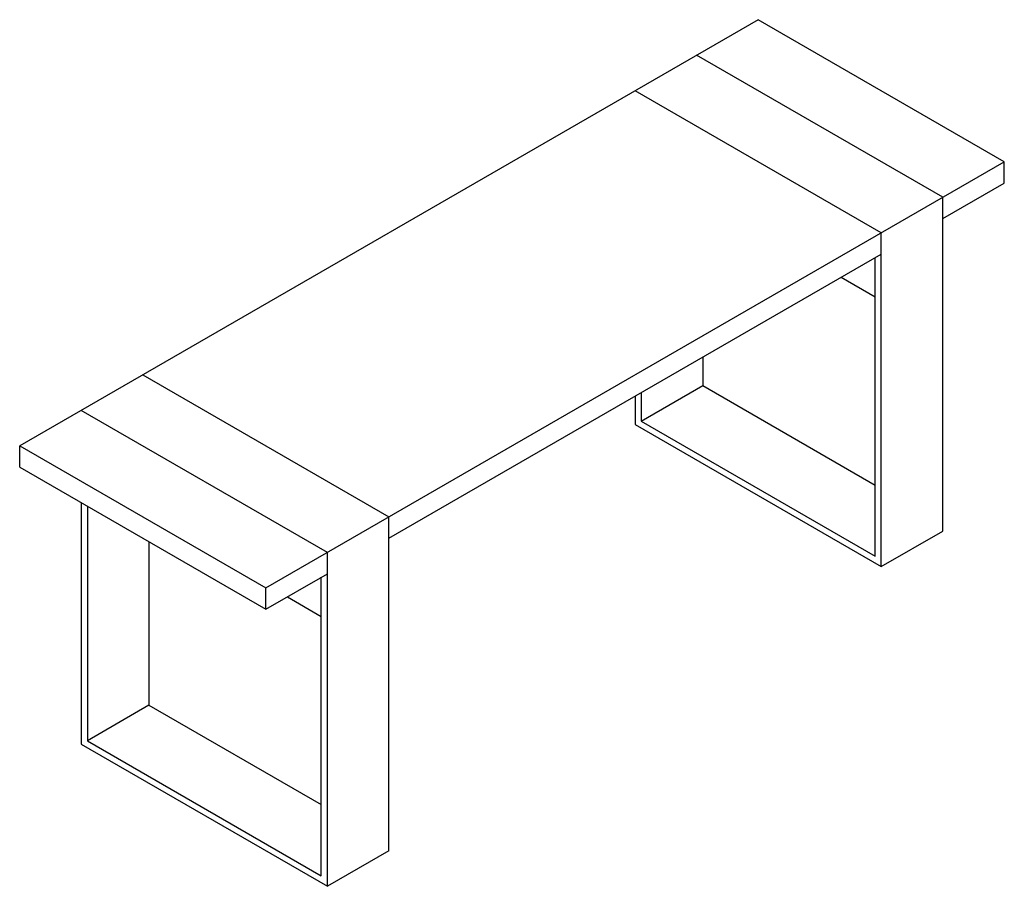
# Paper-space layout '_Isometric' of a CAD drawing. Header units: millimetres. Extents: x -919 to 212, y -682 to 314.
import ezdxf

# ---------------------------------------------------------------- set-up
doc = ezdxf.new("R2010")
doc.units = ezdxf.units.MM

psp = doc.layouts.new('_Isometric')

# ---------------------------------------------------------------- linework, layer by layer
at = {"color": 7, "linetype": 'Continuous', "lineweight": 25}
for p, q in [((-70.7, 314.3), (-919.2, -175.5)), ((212.1, 151.1), (-70.7, 314.3)), ((141.4, 110.2), (-141.4, 273.5)), ((70.7, 69.4), (-212.1, 232.7)), ((-636.4, -338.8), (212.1, 151.1)), ((212.1, 126.6), (212.1, 151.1)), ((141.4, 85.8), (212.1, 126.6)), ((141.4, -273.5), (141.4, 110.2)), ((70.7, -314.3), (70.7, 69.4)), ((-495, -281.6), (70.7, 44.9)), ((63.6, -302.1), (63.6, 40.8)), ((24.7, 18.4), (63.6, -4.1)), ((-134.4, -73.4), (-134.4, -106.2)), ((-777.8, -93.9), (-495, -257.1)), ((-205.1, -147), (-134.4, -106.2)), ((-134.4, -106.2), (63.6, -220.5)), ((-212.1, -118.4), (-212.1, -151.1)), ((-205.1, -114.3), (-205.1, -147)), ((-565.7, -298), (-848.5, -134.7)), ((-205.1, -147), (63.6, -302.1)), ((-212.1, -151.1), (70.7, -314.3)), ((-919.2, -200), (-919.2, -175.5)), ((-919.2, -175.5), (-636.4, -338.8)), ((-919.2, -200), (-636.4, -363.3)), ((-848.5, -240.8), (-848.5, -518.5)), ((-841.5, -244.9), (-841.5, -514.4)), ((-495, -640.9), (-495, -257.1)), ((70.7, -314.3), (141.4, -273.5)), ((-770.7, -285.7), (-770.7, -473.5)), ((-565.7, -681.7), (-565.7, -298)), ((-636.4, -363.3), (-565.7, -322.5)), ((-572.8, -669.5), (-572.8, -326.5)), ((-636.4, -363.3), (-636.4, -338.8)), ((-611.7, -349), (-572.8, -371.5)), ((-770.7, -473.5), (-841.5, -514.4)), ((-770.7, -473.5), (-572.8, -587.8)), ((-848.5, -518.5), (-565.7, -681.7)), ((-841.5, -514.4), (-572.8, -669.5)), ((-495, -640.9), (-565.7, -681.7))]:
    psp.add_line(p, q, dxfattribs=at)

doc.saveas('drawing.dxf')
